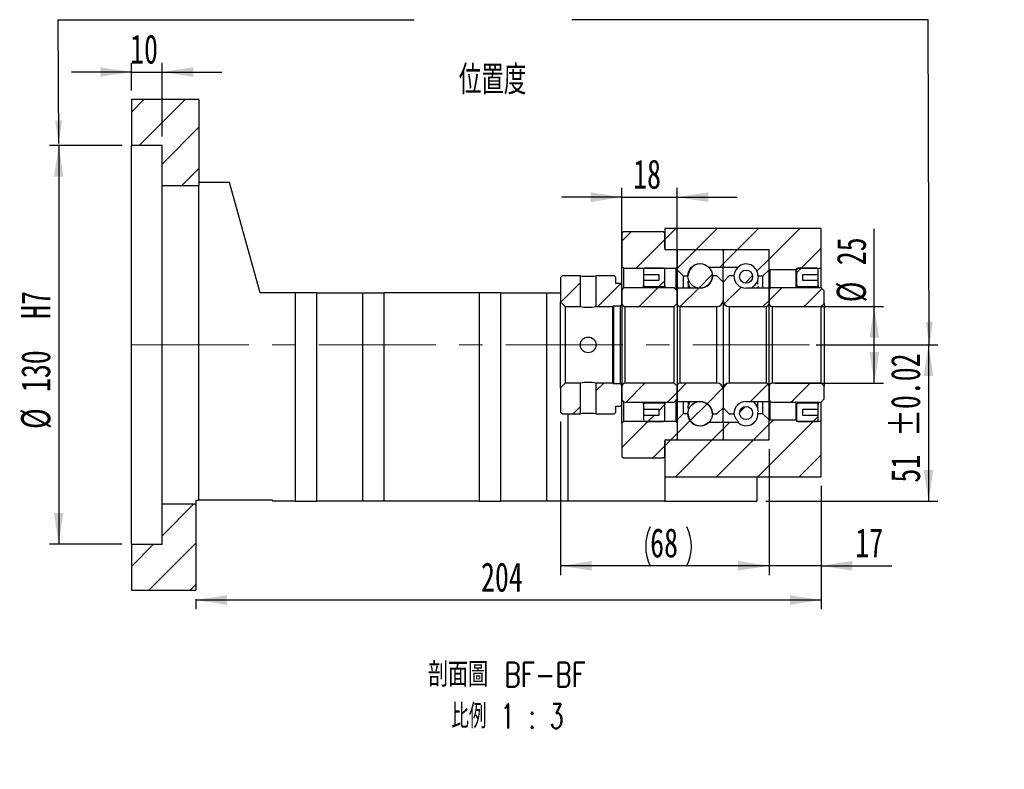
# Model space of a CAD drawing. Header units: millimetres. Extents: x 26 to 287, y 8 to 200.
# Tile 4 of 5: x 180 to 287, y 8 to 90. Entities that reach past the tile are written whole.
import ezdxf

# ---------------------------------------------------------------- set-up
doc = ezdxf.new("R2010")
doc.units = ezdxf.units.MM
doc.linetypes.add('CENTERX2', pattern=[20.32, 12.7, -2.54, 2.54, -2.54])
doc.layers.add('圖層0', color=7, linetype='Continuous')
doc.styles.add('SLDTEXTSTYLE0', font='TXT', dxfattribs={"width": 0.7})
doc.styles.add('SLDTEXTSTYLE1', font='TXT', dxfattribs={"width": 0.7, "bigfont": 'bigfont'})
doc.styles.add('SLDTEXTSTYLE5', font='TXT', dxfattribs={"width": 0.75, "bigfont": 'bigfont'})
doc.styles.add('SLDTEXTSTYLE6', font='TXT', dxfattribs={"width": 0.65625, "bigfont": 'bigfont'})
doc.dimstyles.new('SLDDIMSTYLE3', dxfattribs={"dimtxt": 3.389974, "dimasz": 2.5, "dimexe": 0, "dimexo": 0.0625, "dimgap": 0.847493, "dimtad": 1, "dimlfac": 3, "dimrnd": 1e-09, "dimzin": 12, "dimdsep": 46, "dimtxsty": 'SLDTEXTSTYLE0', "dimsah": 1, "dimcen": 0.09, "dimadec": 0, "dimazin": 3, "dimtfac": 1, "dimtofl": 0, "dimtmove": 0, "dimatfit": 3, "dimfxl": 0, "dimfrac": 2, "dimtolj": 1, "dimtzin": 12, "dimarcsym": 0})
doc.dimstyles.new('SLDDIMSTYLE5', dxfattribs={"dimtxt": 3.389974, "dimasz": 2.5, "dimexe": 0, "dimexo": 0.0625, "dimgap": 0.847493, "dimtad": 1, "dimdec": 1, "dimlfac": 3, "dimrnd": 1e-09, "dimzin": 12, "dimdsep": 46, "dimtxsty": 'SLDTEXTSTYLE0', "dimsah": 1, "dimcen": 0.09, "dimadec": 0, "dimazin": 3, "dimtfac": 1, "dimtdec": 1, "dimtofl": 0, "dimtmove": 0, "dimatfit": 3, "dimfxl": 0, "dimfrac": 2, "dimtolj": 1, "dimtzin": 12, "dimarcsym": 0})
doc.dimstyles.new('SLDDIMSTYLE6', dxfattribs={"dimtxt": 3.389974, "dimasz": 2.5, "dimexe": 0, "dimexo": 0.0625, "dimgap": 0.847493, "dimtad": 1, "dimlfac": 3, "dimrnd": 1e-09, "dimzin": 12, "dimdsep": 46, "dimtxsty": 'SLDTEXTSTYLE0', "dimsah": 1, "dimcen": 0.09, "dimadec": 0, "dimazin": 3, "dimtfac": 1, "dimtmove": 0, "dimatfit": 0, "dimfxl": 0, "dimfrac": 2, "dimtolj": 1, "dimtzin": 12, "dimarcsym": 0})
doc.dimstyles.new('SLDDIMSTYLE7', dxfattribs={"dimtxt": 3.389974, "dimasz": 2.5, "dimexe": 0, "dimexo": 0.0625, "dimgap": 0.847493, "dimtad": 1, "dimlfac": 3, "dimrnd": 1e-09, "dimzin": 12, "dimdsep": 46, "dimtxsty": 'SLDTEXTSTYLE0', "dimsah": 1, "dimcen": 0.09, "dimadec": 0, "dimazin": 3, "dimtol": 1, "dimtp": 0.02, "dimtm": 0.02, "dimtfac": 1, "dimtofl": 0, "dimtmove": 0, "dimatfit": 3, "dimfxl": 0, "dimfrac": 2, "dimtolj": 1, "dimarcsym": 0})

# ---------------------------------------------------------------- blocks, each defined once
blk = doc.blocks.new('_D_12')
at = {"layer": '圖層0', "color": 7}
for p, q in [((190.9, 76.01), (183, 76.01)), ((184, 76.01), (184, 32.68)), ((190.9, 32.68), (183, 32.68))]:
    blk.add_line(p, q, dxfattribs=at)
for points in [[(184, 76.01), (183.48, 72.62), (184.52, 72.62)], [(184, 32.68), (184.52, 36.07), (183.48, 36.07)]]:
    blk.add_solid(points, dxfattribs=at)
at = {"layer": '圖層0', "color": 7, "char_height": 3.175, "attachment_point": 1, "rotation": 90, "style": 'SLDTEXTSTYLE0'}
for s, insert in [('H7', (179.91, 57.17)), ('130', (179.91, 49.22)), ('%%c', (179.91, 45.2))]:
    blk.add_mtext(s, dxfattribs=dict(at, insert=insert))
blk = doc.blocks.new('_D_13')
at = {"layer": '圖層0', "color": 7}
for p, q in [((191.9, 82.01), (191.9, 85.01)), ((195.24, 77.01), (195.24, 85.01)), ((191.9, 84.01), (185.38, 84.01)), ((191.9, 84.01), (195.24, 84.01)), ((195.24, 84.01), (201.75, 84.01))]:
    blk.add_line(p, q, dxfattribs=at)
for points in [[(191.9, 84.01), (188.51, 84.53), (188.51, 83.49)], [(195.24, 84.01), (198.63, 83.49), (198.63, 84.53)]]:
    blk.add_solid(points, dxfattribs=at)
at = {"layer": '圖層0', "color": 7, "insert": (191.77, 88.1), "char_height": 3.175, "attachment_point": 1, "style": 'SLDTEXTSTYLE0'}
blk.add_mtext('10', dxfattribs=at)
blk = doc.blocks.new('_D_14')
at = {"layer": '圖層0', "color": 7}
for p, q in [((266.36, 54.35), (279.57, 54.35)), ((278.57, 54.35), (278.57, 37.35)), ((260.9, 37.35), (279.57, 37.35))]:
    blk.add_line(p, q, dxfattribs=at)
for points in [[(278.57, 54.35), (278.05, 50.96), (279.09, 50.96)], [(278.57, 37.35), (279.09, 40.74), (278.05, 40.74)]]:
    blk.add_solid(points, dxfattribs=at)
at = {"layer": '圖層0', "color": 7, "char_height": 3.175, "attachment_point": 1, "rotation": 90, "style": 'SLDTEXTSTYLE0'}
for s, insert in [('±0.02', (274.48, 44.34)), ('51', (274.48, 39.37))]:
    blk.add_mtext(s, dxfattribs=dict(at, insert=insert))
blk = doc.blocks.new('_D_15')
at = {"layer": '圖層0', "color": 7}
for p, q in [((261.24, 43.01), (261.24, 29.32)), ((266.9, 39.01), (266.9, 29.32)), ((261.24, 30.32), (254.72, 30.32)), ((266.9, 30.32), (261.24, 30.32)), ((266.9, 30.32), (274.58, 30.32))]:
    blk.add_line(p, q, dxfattribs=at)
for points in [[(261.24, 30.32), (257.85, 30.84), (257.85, 29.8)], [(266.9, 30.32), (270.29, 29.8), (270.29, 30.84)]]:
    blk.add_solid(points, dxfattribs=at)
at = {"layer": '圖層0', "color": 7, "insert": (270.61, 34.41), "char_height": 3.175, "attachment_point": 1, "style": 'SLDTEXTSTYLE0'}
blk.add_mtext('17', dxfattribs=at)
blk = doc.blocks.new('_D_16')
at = {"layer": '圖層0', "color": 7}
for p, q in [((266.9, 39.01), (266.9, 25.6)), ((198.9, 26.68), (198.9, 25.6)), ((266.9, 26.6), (198.9, 26.6))]:
    blk.add_line(p, q, dxfattribs=at)
for points in [[(198.9, 26.6), (202.29, 26.08), (202.29, 27.12)], [(266.9, 26.6), (263.51, 27.12), (263.51, 26.08)]]:
    blk.add_solid(points, dxfattribs=at)
at = {"layer": '圖層0', "color": 7, "insert": (229.92, 30.69), "char_height": 3.175, "attachment_point": 1, "style": 'SLDTEXTSTYLE0'}
blk.add_mtext('204', dxfattribs=at)
blk = doc.blocks.new('_D_17')
at = {"layer": '圖層0', "color": 7}
for p, q in [((245.24, 61.23), (245.24, 71.4)), ((251.24, 61.23), (251.24, 71.4)), ((245.24, 70.4), (238.72, 70.4)), ((245.24, 70.4), (251.24, 70.4)), ((251.24, 70.4), (257.75, 70.4))]:
    blk.add_line(p, q, dxfattribs=at)
for points in [[(245.24, 70.4), (241.85, 70.93), (241.85, 69.88)], [(251.24, 70.4), (254.63, 69.88), (254.63, 70.93)]]:
    blk.add_solid(points, dxfattribs=at)
at = {"layer": '圖層0', "color": 7, "insert": (246.46, 74.5), "char_height": 3.175, "attachment_point": 1, "style": 'SLDTEXTSTYLE0'}
blk.add_mtext('18', dxfattribs=at)
blk = doc.blocks.new('_D_18')
at = {"layer": '圖層0', "color": 7}
for p, q in [((272.68, 58.51), (272.68, 66.97)), ((261.9, 58.51), (273.68, 58.51)), ((272.68, 50.18), (272.68, 58.51)), ((261.9, 50.18), (273.68, 50.18))]:
    blk.add_line(p, q, dxfattribs=at)
for points in [[(272.68, 58.51), (272.16, 55.12), (273.2, 55.12)], [(272.68, 50.18), (273.2, 53.57), (272.16, 53.57)]]:
    blk.add_solid(points, dxfattribs=at)
at = {"layer": '圖層0', "color": 7, "char_height": 3.175, "attachment_point": 1, "rotation": 90, "style": 'SLDTEXTSTYLE0'}
for s, insert in [('25', (268.59, 63)), ('%%c', (268.59, 58.98))]:
    blk.add_mtext(s, dxfattribs=dict(at, insert=insert))
blk = doc.blocks.new('_D_19')
at = {"layer": '圖層0', "color": 7}
for p, q in [((238.57, 46.01), (238.57, 29.32)), ((261.24, 43.01), (261.24, 29.32)), ((261.24, 30.32), (238.57, 30.32))]:
    blk.add_line(p, q, dxfattribs=at)
for centre, start, end in [((252.55, 32.43), 153.4349, 206.5651), ((248.06, 32.43), 333.4349, 26.5651)]:
    blk.add_arc(centre, 4.73, start, end, dxfattribs=at)
for points in [[(238.57, 30.32), (241.96, 29.8), (241.96, 30.84)], [(261.24, 30.32), (257.85, 30.84), (257.85, 29.8)]]:
    blk.add_solid(points, dxfattribs=at)
at = {"layer": '圖層0', "color": 7, "insert": (248.31, 34.41), "char_height": 3.175, "attachment_point": 1, "style": 'SLDTEXTSTYLE0'}
blk.add_mtext('68', dxfattribs=at)
blk = doc.blocks.new('SW_NOTE_4')
at = {"layer": '圖層0', "color": 0, "char_height": 2.6458, "attachment_point": 2}
for s, insert, style in [('\\M+19655\\M+196CA\\M+19AA4 BF-BF', (9.92, 3.41), 'SLDTEXTSTYLE5'), ('\\M+194E4\\M+197E1 1 : 3', (9.98, -1.12), 'SLDTEXTSTYLE6')]:
    blk.add_mtext(s, dxfattribs=dict(at, insert=insert, style=style))

msp = doc.modelspace()

# ---------------------------------------------------------------- hatches: boundary and pattern name
at = {"linetype": 'Continuous', "lineweight": 18}
h = msp.add_hatch(dxfattribs=at)
h.set_pattern_fill('ANSI31', style=0)
edge = h.paths.add_edge_path(flags=0)
edge.add_line((256.1355, 64.6787), (251.3355, 64.6787))
edge.add_arc((251.3355, 64.5787), 0.1, 90, 180)
edge.add_line((251.2355, 64.5787), (251.2355, 62.512))
edge.add_line((251.2355, 62.512), (251.9021, 61.8454))
edge.add_line((251.9021, 61.8454), (252.4438, 61.8454))
edge.add_arc((253.7355, 61.8454), 1.2917, 47.348118, 180, ccw=False)
edge.add_line((254.6106, 62.7954), (256.2355, 62.7954))
edge.add_line((256.2355, 62.7954), (256.2355, 64.5787))
edge.add_arc((256.1355, 64.5787), 0.1, 0, 90)
h = msp.add_hatch(dxfattribs=at)
h.set_pattern_fill('ANSI31', style=0)
edge = h.paths.add_edge_path(flags=0)
edge.add_line((261.2355, 62.512), (261.2355, 64.5787))
edge.add_arc((261.1355, 64.5787), 0.1, 0, 90)
edge.add_line((261.1355, 64.6787), (256.3355, 64.6787))
edge.add_arc((256.3355, 64.5787), 0.1, 90, 180)
edge.add_line((256.2355, 64.5787), (256.2355, 62.7954))
edge.add_line((256.2355, 62.7954), (257.8603, 62.7954))
edge.add_arc((258.7355, 61.8454), 1.2917, 0, 132.651882, ccw=False)
edge.add_line((260.0271, 61.8454), (260.5688, 61.8454))
edge.add_line((260.5688, 61.8454), (261.2355, 62.512))
h = msp.add_hatch(dxfattribs=at)
h.set_pattern_fill('ANSI31', style=0)
edge = h.paths.add_edge_path(flags=0)
edge.add_arc((253.7355, 61.8453), 1.3329, 0, 360)
h = msp.add_hatch(dxfattribs=at)
h.set_pattern_fill('ANSI31', style=0)
edge = h.paths.add_edge_path(flags=0)
edge.add_arc((258.7355, 61.7606), 0.7165, 0, 360)
h = msp.add_hatch(dxfattribs=at)
h.set_pattern_fill('ANSI31', style=0)
h.paths.add_polyline_path([(238.7355, 61.8454), (238.5688, 61.6787), (238.5688, 59.0121), (239.0688, 58.5121), (240.7188, 58.5121), (240.7188, 61.8454)], flags=0)
h = msp.add_hatch(dxfattribs=at)
h.set_pattern_fill('ANSI31', style=0)
h.paths.add_polyline_path([(245.2355, 60.8454), (245.0688, 61.0121), (244.5688, 61.0121), (244.5688, 61.6787), (244.4021, 61.8454), (242.4188, 61.8454), (242.4188, 58.5121), (244.2355, 58.5121), (244.3188, 58.5954), (245.0688, 58.5954), (245.2355, 58.7621)], flags=0)
h = msp.add_hatch(dxfattribs=at)
h.set_pattern_fill('ANSI31', style=0)
edge = h.paths.add_edge_path(flags=0)
edge.add_line((256.2355, 59.1787), (256.2355, 61.1787))
edge.add_line((256.2355, 61.1787), (255.5688, 61.8454))
edge.add_line((255.5688, 61.8454), (255.0688, 61.8454))
edge.add_arc((253.7355, 61.8454), 1.3333, 270, 360, ccw=False)
edge.add_line((253.7355, 60.5121), (251.2355, 60.5121))
edge.add_line((251.2355, 60.5121), (251.2355, 58.8454))
edge.add_arc((251.5688, 58.8454), 0.3333, 180, 270)
edge.add_line((251.5688, 58.5121), (255.5688, 58.5121))
edge.add_arc((255.5688, 59.1787), 0.6667, 270, 360)
h = msp.add_hatch(dxfattribs=at)
h.set_pattern_fill('ANSI31', style=0)
edge = h.paths.add_edge_path(flags=0)
edge.add_line((257.4021, 61.8454), (256.9021, 61.8454))
edge.add_line((256.9021, 61.8454), (256.2355, 61.1787))
edge.add_line((256.2355, 61.1787), (256.2355, 59.1787))
edge.add_arc((256.9021, 59.1787), 0.6667, 180, 270)
edge.add_line((256.9021, 58.5121), (260.9021, 58.5121))
edge.add_arc((260.9021, 58.8454), 0.3333, 270, 360)
edge.add_line((261.2355, 58.8454), (261.2355, 60.5121))
edge.add_line((261.2355, 60.5121), (258.7355, 60.5121))
edge.add_arc((258.7355, 61.8454), 1.3333, 180, 270, ccw=False)
h = msp.add_hatch(dxfattribs=at)
h.set_pattern_fill('ANSI31', style=0)
edge = h.paths.add_edge_path(flags=0)
edge.add_line((266.9021, 58.5121), (267.2355, 58.8454))
edge.add_line((267.2355, 58.8454), (267.2355, 60.2287))
edge.add_line((267.2355, 60.2287), (266.9021, 60.5621))
edge.add_line((266.9021, 60.5621), (261.5688, 60.5621))
edge.add_arc((261.5688, 60.2287), 0.3333, 90, 180)
edge.add_line((261.2355, 60.2287), (261.2355, 58.8454))
edge.add_arc((261.5688, 58.8454), 0.3333, 180, 270)
edge.add_line((261.5688, 58.5121), (266.9021, 58.5121))
h = msp.add_hatch(dxfattribs=at)
h.set_pattern_fill('ANSI31', style=0)
h.paths.add_polyline_path([(238.5688, 47.0121), (238.7355, 46.8454), (240.7188, 46.8454), (240.7188, 50.1787), (239.0688, 50.1787), (238.5688, 49.6787)], flags=0)
h = msp.add_hatch(dxfattribs=at)
h.set_pattern_fill('ANSI31', style=0)
h.paths.add_polyline_path([(244.4021, 46.8454), (244.5688, 47.0121), (244.5688, 47.6787), (245.0688, 47.6787), (245.2355, 47.8454), (245.2355, 49.9287), (245.0688, 50.0954), (244.3188, 50.0954), (244.2355, 50.1787), (242.4188, 50.1787), (242.4188, 46.8454)], flags=0)
h = msp.add_hatch(dxfattribs=at)
h.set_pattern_fill('ANSI31', style=0)
edge = h.paths.add_edge_path(flags=0)
edge.add_line((255.0688, 46.8454), (255.5688, 46.8454))
edge.add_line((255.5688, 46.8454), (256.2355, 47.5121))
edge.add_line((256.2355, 47.5121), (256.2355, 49.5121))
edge.add_arc((255.5688, 49.5121), 0.6667, 360, 450)
edge.add_line((255.5688, 50.1787), (251.5688, 50.1787))
edge.add_arc((251.5688, 49.8454), 0.3333, 90, 180)
edge.add_line((251.2355, 49.8454), (251.2355, 48.1787))
edge.add_line((251.2355, 48.1787), (253.7355, 48.1787))
edge.add_arc((253.7355, 46.8454), 1.3333, 0, 90, ccw=False)
h = msp.add_hatch(dxfattribs=at)
h.set_pattern_fill('ANSI31', style=0)
edge = h.paths.add_edge_path(flags=0)
edge.add_line((256.2355, 49.5121), (256.2355, 47.5121))
edge.add_line((256.2355, 47.5121), (256.9021, 46.8454))
edge.add_line((256.9021, 46.8454), (257.4021, 46.8454))
edge.add_arc((258.7355, 46.8454), 1.3333, 90, 180, ccw=False)
edge.add_line((258.7355, 48.1787), (261.2355, 48.1787))
edge.add_line((261.2355, 48.1787), (261.2355, 49.8454))
edge.add_arc((260.9021, 49.8454), 0.3333, 0, 90)
edge.add_line((260.9021, 50.1787), (256.9021, 50.1787))
edge.add_arc((256.9021, 49.5121), 0.6667, 90, 180)
h = msp.add_hatch(dxfattribs=at)
h.set_pattern_fill('ANSI31', style=0)
edge = h.paths.add_edge_path(flags=0)
edge.add_line((267.2355, 49.8454), (266.9021, 50.1787))
edge.add_line((266.9021, 50.1787), (261.5688, 50.1787))
edge.add_arc((261.5688, 49.8454), 0.3333, 90, 180)
edge.add_line((261.2355, 49.8454), (261.2355, 48.4621))
edge.add_arc((261.5688, 48.462), 0.3333, 180, 270)
edge.add_line((261.5688, 48.1287), (266.9021, 48.1287))
edge.add_line((266.9021, 48.1287), (267.2355, 48.462))
edge.add_line((267.2355, 48.462), (267.2355, 49.8454))
h = msp.add_hatch(dxfattribs=at)
h.set_pattern_fill('ANSI31', style=0)
edge = h.paths.add_edge_path(flags=0)
edge.add_arc((253.7355, 46.8455), 1.3329, 0, 360)
h = msp.add_hatch(dxfattribs=at)
h.set_pattern_fill('ANSI31', style=0)
edge = h.paths.add_edge_path(flags=0)
edge.add_arc((258.7355, 46.9302), 0.7165, 0, 360)
h = msp.add_hatch(dxfattribs=at)
h.set_pattern_fill('ANSI31', style=0)
edge = h.paths.add_edge_path(flags=0)
edge.add_line((251.2355, 46.1787), (251.2355, 44.1121))
edge.add_arc((251.3355, 44.1121), 0.1, 180, 270)
edge.add_line((251.3355, 44.0121), (256.1355, 44.0121))
edge.add_arc((256.1355, 44.1121), 0.1, 270, 360)
edge.add_line((256.2355, 44.1121), (256.2355, 45.8954))
edge.add_line((256.2355, 45.8954), (254.6106, 45.8954))
edge.add_arc((253.7355, 46.8454), 1.2917, 180, 312.651882, ccw=False)
edge.add_line((252.4438, 46.8454), (251.9021, 46.8454))
edge.add_line((251.9021, 46.8454), (251.2355, 46.1787))
h = msp.add_hatch(dxfattribs=at)
h.set_pattern_fill('ANSI31', style=0)
edge = h.paths.add_edge_path(flags=0)
edge.add_line((256.3355, 44.0121), (261.1355, 44.0121))
edge.add_arc((261.1355, 44.1121), 0.1, 270, 360)
edge.add_line((261.2355, 44.1121), (261.2355, 46.1787))
edge.add_line((261.2355, 46.1787), (260.5688, 46.8454))
edge.add_line((260.5688, 46.8454), (260.0271, 46.8454))
edge.add_arc((258.7355, 46.8454), 1.2917, 227.348118, 360, ccw=False)
edge.add_line((257.8603, 45.8954), (256.2355, 45.8954))
edge.add_line((256.2355, 45.8954), (256.2355, 44.1121))
edge.add_arc((256.3355, 44.1121), 0.1, 180, 270)
at = {"layer": '圖層0', "linetype": 'Continuous', "lineweight": 18}
h = msp.add_hatch(dxfattribs=at)
h.set_pattern_fill('ANSI31', color=256, style=0)
h.paths.add_polyline_path([(199.2355, 71.6787), (199.2355, 81.012), (191.9021, 81.012), (191.9021, 76.012), (195.2355, 76.012), (195.2355, 71.6787)], flags=0)
h = msp.add_hatch(dxfattribs=at)
h.set_pattern_fill('ANSI31', color=256, style=0)
edge = h.paths.add_edge_path(flags=0)
edge.add_line((245.2355, 62.8454), (245.4021, 62.6787))
edge.add_line((245.4021, 62.6787), (251.1188, 62.6787))
edge.add_line((251.1188, 62.6787), (251.2855, 62.8454))
edge.add_line((251.2855, 62.8454), (251.2855, 64.5121))
edge.add_line((251.2855, 64.5121), (251.1188, 64.6787))
edge.add_line((251.1188, 64.6787), (250.0355, 64.6787))
edge.add_arc((250.0355, 64.812), 0.1333, 180, 270, ccw=False)
edge.add_line((249.9021, 64.812), (249.9021, 66.5121))
edge.add_line((249.9021, 66.5121), (249.7355, 66.6787))
edge.add_line((249.7355, 66.6787), (245.4021, 66.6787))
edge.add_line((245.4021, 66.6787), (245.2355, 66.5121))
edge.add_line((245.2355, 66.5121), (245.2355, 62.8454))
h = msp.add_hatch(dxfattribs=at)
h.set_pattern_fill('ANSI31', color=256, style=0)
h.paths.add_polyline_path([(261.2355, 64.6787), (261.2355, 62.5787), (261.3021, 62.512), (264.1688, 62.512), (264.2355, 62.5787), (264.2355, 62.6787), (266.9021, 62.6787), (266.9021, 67.012), (249.9021, 67.012), (249.9021, 64.6787)], flags=0)
h = msp.add_hatch(dxfattribs=at)
h.set_pattern_fill('ANSI31', color=256, style=0)
edge = h.paths.add_edge_path(flags=0)
edge.add_line((249.2355, 62.0121), (249.2355, 61.3454))
edge.add_line((249.2355, 61.3454), (247.5688, 61.3454))
edge.add_line((247.5688, 61.3454), (247.5688, 60.8454))
edge.add_arc((247.7355, 60.8454), 0.1667, 180, 270)
edge.add_line((247.7355, 60.6787), (249.7355, 60.6787))
edge.add_arc((249.7355, 60.8454), 0.1667, 270, 360)
edge.add_line((249.9021, 60.8454), (249.9021, 62.512))
edge.add_arc((249.7355, 62.512), 0.1667, 0, 90)
edge.add_line((249.7355, 62.6787), (247.7355, 62.6787))
edge.add_arc((247.7355, 62.512), 0.1667, 90, 180)
edge.add_line((247.5688, 62.512), (247.5688, 62.0121))
edge.add_line((247.5688, 62.0121), (249.2355, 62.0121))
h = msp.add_hatch(dxfattribs=at)
h.set_pattern_fill('ANSI31', color=256, style=0)
edge = h.paths.add_edge_path(flags=0)
edge.add_line((266.5688, 60.8454), (266.5688, 61.3454))
edge.add_line((266.5688, 61.3454), (264.9021, 61.3454))
edge.add_line((264.9021, 61.3454), (264.9021, 62.0121))
edge.add_line((264.9021, 62.0121), (266.5688, 62.0121))
edge.add_line((266.5688, 62.0121), (266.5688, 62.512))
edge.add_arc((266.4021, 62.512), 0.1667, 0, 90)
edge.add_line((266.4021, 62.6787), (264.4021, 62.6787))
edge.add_arc((264.4021, 62.512), 0.1667, 90, 180)
edge.add_line((264.2355, 62.512), (264.2355, 60.8454))
edge.add_arc((264.4021, 60.8454), 0.1667, 180, 270)
edge.add_line((264.4021, 60.6787), (266.4021, 60.6787))
edge.add_arc((266.4021, 60.8454), 0.1667, 270, 360)
h = msp.add_hatch(dxfattribs=at)
h.set_pattern_fill('ANSI31', color=256, style=0)
edge = h.paths.add_edge_path(flags=0)
edge.add_line((250.9021, 58.5121), (251.2355, 58.8454))
edge.add_line((251.2355, 58.8454), (251.2355, 60.2287))
edge.add_line((251.2355, 60.2287), (250.9021, 60.5621))
edge.add_line((250.9021, 60.5621), (245.5688, 60.5621))
edge.add_arc((245.5688, 60.2287), 0.3333, 90, 180)
edge.add_line((245.2355, 60.2287), (245.2355, 58.8454))
edge.add_arc((245.5688, 58.8454), 0.3333, 180, 270)
edge.add_line((245.5688, 58.5121), (250.9021, 58.5121))
h = msp.add_hatch(dxfattribs=at)
h.set_pattern_fill('ANSI31', color=256, style=0)
edge = h.paths.add_edge_path(flags=0)
edge.add_line((251.2355, 49.8454), (250.9021, 50.1787))
edge.add_line((250.9021, 50.1787), (245.5688, 50.1787))
edge.add_arc((245.5688, 49.8454), 0.3333, 90, 180)
edge.add_line((245.2355, 49.8454), (245.2355, 48.462))
edge.add_arc((245.5688, 48.462), 0.3333, 180, 270)
edge.add_line((245.5688, 48.1287), (250.9021, 48.1287))
edge.add_line((250.9021, 48.1287), (251.2355, 48.462))
edge.add_line((251.2355, 48.462), (251.2355, 49.8454))
h = msp.add_hatch(dxfattribs=at)
h.set_pattern_fill('ANSI31', color=256, style=0)
edge = h.paths.add_edge_path(flags=0)
edge.add_line((247.5688, 47.8454), (247.5688, 47.3454))
edge.add_line((247.5688, 47.3454), (249.2355, 47.3454))
edge.add_line((249.2355, 47.3454), (249.2355, 46.6787))
edge.add_line((249.2355, 46.6787), (247.5688, 46.6787))
edge.add_line((247.5688, 46.6787), (247.5688, 46.1787))
edge.add_arc((247.7355, 46.1787), 0.1667, 180, 270)
edge.add_line((247.7355, 46.0121), (249.7355, 46.0121))
edge.add_arc((249.7355, 46.1787), 0.1667, 270, 360)
edge.add_line((249.9021, 46.1787), (249.9021, 47.8454))
edge.add_arc((249.7355, 47.8454), 0.1667, 360, 450)
edge.add_line((249.7355, 48.0121), (247.7355, 48.0121))
edge.add_arc((247.7355, 47.8454), 0.1667, 90, 180)
h = msp.add_hatch(dxfattribs=at)
h.set_pattern_fill('ANSI31', color=256, style=0)
edge = h.paths.add_edge_path(flags=0)
edge.add_line((264.9021, 46.6787), (264.9021, 47.3454))
edge.add_line((264.9021, 47.3454), (266.5688, 47.3454))
edge.add_line((266.5688, 47.3454), (266.5688, 47.8454))
edge.add_arc((266.4021, 47.8454), 0.1667, 0, 90)
edge.add_line((266.4021, 48.0121), (264.4021, 48.0121))
edge.add_arc((264.4021, 47.8454), 0.1667, 90, 180)
edge.add_line((264.2355, 47.8454), (264.2355, 46.1787))
edge.add_arc((264.4021, 46.1787), 0.1667, 180, 270)
edge.add_line((264.4021, 46.0121), (266.4021, 46.0121))
edge.add_arc((266.4021, 46.1787), 0.1667, 270, 360)
edge.add_line((266.5688, 46.1787), (266.5688, 46.6787))
edge.add_line((266.5688, 46.6787), (264.9021, 46.6787))
h = msp.add_hatch(dxfattribs=at)
h.set_pattern_fill('ANSI31', color=256, style=0)
h.paths.add_polyline_path([(261.2355, 46.112), (261.2355, 44.0121), (249.9021, 44.0121), (249.9021, 40.012), (266.9021, 40.012), (266.9021, 46.0121), (264.2355, 46.0121), (264.2355, 46.112), (264.1688, 46.1787), (261.3021, 46.1787)], flags=0)
h = msp.add_hatch(dxfattribs=at)
h.set_pattern_fill('ANSI31', color=256, style=0)
edge = h.paths.add_edge_path(flags=0)
edge.add_line((245.4021, 46.0121), (245.2355, 45.8454))
edge.add_line((245.2355, 45.8454), (245.2355, 42.1787))
edge.add_line((245.2355, 42.1787), (245.4021, 42.0121))
edge.add_line((245.4021, 42.0121), (249.7355, 42.0121))
edge.add_line((249.7355, 42.0121), (249.9021, 42.1787))
edge.add_line((249.9021, 42.1787), (249.9021, 43.8787))
edge.add_arc((250.0355, 43.8787), 0.1333, 90, 180, ccw=False)
edge.add_line((250.0355, 44.0121), (251.1188, 44.0121))
edge.add_line((251.1188, 44.0121), (251.2855, 44.1787))
edge.add_line((251.2855, 44.1787), (251.2855, 45.8454))
edge.add_line((251.2855, 45.8454), (251.1188, 46.0121))
edge.add_line((251.1188, 46.0121), (245.4021, 46.0121))
h = msp.add_hatch(dxfattribs=at)
h.set_pattern_fill('ANSI31', color=256, style=0)
h.paths.add_polyline_path([(191.9021, 32.6787), (191.9021, 27.6787), (198.9021, 27.6787), (198.9021, 37.012), (195.2355, 37.012), (195.2355, 32.6787)], flags=0)

# ---------------------------------------------------------------- linework, layer by layer
at = {"color": 7, "linetype": 'Continuous', "lineweight": 25}
for p, q in [((191.9021, 81.012), (191.9021, 76.012)), ((199.2355, 81.012), (191.9021, 81.012)), ((199.2355, 81.012), (199.2355, 71.6787)), ((195.2355, 76.012), (191.9021, 76.012)), ((191.9021, 32.6787), (191.9021, 76.012)), ((195.2355, 71.6787), (195.2355, 76.012)), ((202.5688, 72.012), (199.2355, 72.012)), ((205.9021, 60.0121), (202.5688, 72.012)), ((195.2355, 71.6787), (199.2355, 71.6787)), ((195.2355, 37.012), (195.2355, 71.6787)), ((199.2355, 37.4454), (199.2355, 71.6787)), ((245.2355, 66.5121), (245.4021, 66.6787)), ((245.2355, 66.5121), (245.2355, 62.8454)), ((245.4021, 66.6787), (249.7355, 66.6787)), ((249.7355, 66.6787), (249.9021, 66.5121)), ((249.9021, 67.012), (249.9021, 64.6787)), ((266.9021, 67.012), (249.9021, 67.012)), ((249.9021, 64.812), (249.9021, 66.5121)), ((266.9021, 62.6787), (266.9021, 67.012)), ((261.2355, 64.6787), (249.9021, 64.6787)), ((251.1188, 64.6787), (250.0355, 64.6787)), ((251.1188, 64.6787), (251.2855, 64.5121)), ((251.2355, 64.5787), (251.2355, 62.512)), ((251.2855, 62.8454), (251.2855, 64.5121)), ((256.1355, 64.6787), (251.3355, 64.6787)), ((256.2355, 64.5787), (256.2355, 62.7954)), ((261.1355, 64.6787), (256.3355, 64.6787)), ((261.2355, 62.5787), (261.2355, 64.6787)), ((261.2355, 62.512), (261.2355, 64.5787)), ((245.4021, 62.6787), (245.2355, 62.8454)), ((245.2355, 60.8454), (245.2355, 62.8454)), ((245.4021, 62.6787), (251.1188, 62.6787)), ((245.4021, 62.6787), (245.4021, 60.5174)), ((247.5688, 62.512), (247.5688, 62.0121)), ((249.7355, 62.6787), (247.7355, 62.6787)), ((249.9021, 60.8454), (249.9021, 62.512)), ((251.2855, 62.8454), (251.1188, 62.6787)), ((251.1188, 60.3454), (251.1188, 62.6787)), ((251.2355, 62.512), (251.9021, 61.8454)), ((251.2355, 62.512), (251.2355, 60.5121)), ((254.6106, 62.7954), (256.2355, 62.7954)), ((256.2355, 62.7954), (257.8603, 62.7954)), ((256.2355, 61.1787), (256.2355, 62.7954)), ((257.8603, 62.7453), (257.8603, 62.7954)), ((260.5688, 61.8454), (261.2355, 62.512)), ((261.3021, 62.512), (261.2355, 62.5787)), ((261.2355, 60.5121), (261.2355, 62.512)), ((264.1688, 62.512), (261.3021, 62.512)), ((261.3021, 62.512), (261.3021, 60.4287)), ((264.2355, 62.5787), (264.1688, 62.512)), ((264.1688, 60.5621), (264.1688, 62.512)), ((264.2355, 62.6787), (266.9021, 62.6787)), ((264.2355, 62.6787), (264.2355, 62.5787)), ((264.2355, 62.5787), (264.2355, 62.512)), ((264.2355, 62.512), (264.2355, 60.8454)), ((266.4021, 62.6787), (264.4021, 62.6787)), ((266.5688, 62.0121), (266.5688, 62.512)), ((266.9021, 60.5621), (266.9021, 62.6787)), ((238.5688, 61.6787), (238.7355, 61.8454)), ((238.5688, 61.6787), (238.5688, 59.0121)), ((240.7188, 61.8454), (238.7355, 61.8454)), ((240.7188, 58.5121), (240.7188, 61.8454)), ((242.4188, 61.8454), (242.4188, 58.5121)), ((244.4021, 61.8454), (242.4188, 61.8454)), ((244.4021, 61.8454), (244.5688, 61.6787)), ((244.5688, 61.0121), (244.5688, 61.6787)), ((247.5688, 62.0121), (249.2355, 62.0121)), ((247.5688, 62.0121), (247.5688, 61.3454)), ((249.2355, 61.3454), (247.5688, 61.3454)), ((247.5688, 61.3454), (247.5688, 60.8454)), ((249.2355, 62.0121), (249.2355, 61.3454)), ((251.9021, 61.8454), (251.9021, 60.5121)), ((251.9021, 61.8454), (252.4438, 61.8454)), ((252.4438, 61.5164), (252.4438, 61.406)), ((255.5688, 61.8454), (255.0688, 61.8454)), ((256.2355, 61.1787), (255.5688, 61.8454)), ((256.9021, 61.8454), (256.2355, 61.1787)), ((256.2355, 61.1787), (256.2355, 59.1787)), ((257.4021, 61.8454), (256.9021, 61.8454)), ((260.0271, 61.803), (260.0271, 61.8454)), ((260.0271, 61.8454), (260.5688, 61.8454)), ((260.0271, 60.9305), (260.0271, 61.4299)), ((260.5688, 60.5121), (260.5688, 61.8454)), ((264.9021, 62.0121), (266.5688, 62.0121)), ((264.9021, 61.3454), (264.9021, 62.0121)), ((266.5688, 61.3454), (264.9021, 61.3454)), ((266.5688, 61.3454), (266.5688, 62.0121)), ((266.5688, 60.8454), (266.5688, 61.3454)), ((209.7355, 60.0121), (205.9021, 60.0121)), ((209.7355, 37.3454), (209.7355, 60.0121)), ((212.0688, 60.0121), (209.7355, 60.0121)), ((212.0688, 37.3454), (212.0688, 60.0121)), ((212.0688, 60.0121), (217.0688, 60.0121)), ((217.0688, 37.3454), (217.0688, 60.0121)), ((217.0688, 60.0121), (219.4021, 60.0121)), ((219.4021, 37.3454), (219.4021, 60.0121)), ((229.7355, 60.0121), (219.4021, 60.0121)), ((229.7355, 37.3454), (229.7355, 60.0121)), ((232.0688, 60.0121), (229.7355, 60.0121)), ((232.0688, 37.3454), (232.0688, 60.0121)), ((232.0688, 60.0121), (237.0688, 60.0121)), ((237.0688, 37.3454), (237.0688, 60.0121)), ((237.0688, 60.0121), (238.5688, 60.0121)), ((245.0688, 61.0121), (244.5688, 61.0121)), ((245.0688, 61.0121), (245.2355, 60.8454)), ((245.2355, 58.7621), (245.2355, 60.8454)), ((245.2355, 60.2287), (245.2355, 58.8454)), ((250.9021, 60.5621), (245.5688, 60.5621)), ((247.5688, 60.5621), (247.5688, 60.8454)), ((247.7355, 60.6787), (249.7355, 60.6787)), ((249.9021, 60.8454), (249.9021, 60.5621)), ((250.9021, 60.5621), (251.2355, 60.2287)), ((253.7355, 60.5121), (251.2355, 60.5121)), ((251.2355, 60.5121), (251.2355, 58.8454)), ((251.2355, 58.8454), (251.2355, 60.2287)), ((252.4438, 60.957), (252.4438, 60.5121)), ((261.2355, 60.5121), (258.7355, 60.5121)), ((261.2355, 58.8454), (261.2355, 60.5121)), ((261.2355, 60.2287), (261.2355, 58.8454)), ((266.9021, 60.5621), (261.5688, 60.5621)), ((264.2355, 60.5621), (264.2355, 60.8454)), ((264.4021, 60.6787), (266.4021, 60.6787)), ((266.5688, 60.8454), (266.5688, 60.5621)), ((266.9021, 60.5621), (267.2355, 60.2287)), ((267.2355, 58.8454), (267.2355, 60.2287)), ((239.0688, 58.5121), (238.5688, 59.0121)), ((238.5688, 49.6787), (238.5688, 59.0121)), ((256.2355, 59.1787), (256.2355, 49.5121)), ((239.0688, 58.5121), (239.0688, 50.1787)), ((239.0688, 58.5121), (240.7188, 58.5121)), ((242.4188, 58.5121), (244.2355, 58.5121)), ((244.3188, 58.5954), (244.2355, 58.5121)), ((244.2355, 50.1787), (244.2355, 58.5121)), ((244.3188, 58.5954), (245.0688, 58.5954)), ((244.3188, 58.5954), (244.3188, 50.0954)), ((245.2355, 58.7621), (245.0688, 58.5954)), ((245.0688, 50.0954), (245.0688, 58.5954)), ((245.2355, 58.7621), (245.2355, 49.9287)), ((245.5688, 58.5121), (245.5688, 50.1787)), ((245.5688, 58.5121), (250.9021, 58.5121)), ((251.2355, 58.8454), (250.9021, 58.5121)), ((250.9021, 50.1787), (250.9021, 58.5121)), ((251.2355, 58.8454), (251.2355, 49.8454)), ((251.5688, 50.1787), (251.5688, 58.5121)), ((251.5688, 58.5121), (255.5688, 58.5121)), ((255.5688, 50.1787), (255.5688, 58.5121)), ((256.9021, 58.5121), (256.9021, 50.1787)), ((256.9021, 58.5121), (260.9021, 58.5121)), ((260.9021, 58.5121), (260.9021, 50.1787)), ((261.2355, 49.8454), (261.2355, 58.8454)), ((261.5688, 58.5121), (261.5688, 50.1787)), ((261.5688, 58.5121), (266.9021, 58.5121)), ((267.2355, 58.8454), (266.9021, 58.5121)), ((266.9021, 50.1787), (266.9021, 58.5121)), ((267.2355, 58.8454), (267.2355, 49.8454)), ((238.5688, 49.6787), (239.0688, 50.1787)), ((238.5688, 49.6787), (238.5688, 47.0121)), ((240.7188, 50.1787), (239.0688, 50.1787)), ((240.7188, 46.8454), (240.7188, 50.1787)), ((244.2355, 50.1787), (242.4188, 50.1787)), ((242.4188, 50.1787), (242.4188, 46.8454)), ((244.2355, 50.1787), (244.3188, 50.0954)), ((245.0688, 50.0954), (244.3188, 50.0954)), ((245.0688, 50.0954), (245.2355, 49.9287)), ((245.2355, 47.8454), (245.2355, 49.9287)), ((245.2355, 49.8454), (245.2355, 48.462)), ((250.9021, 50.1787), (245.5688, 50.1787)), ((250.9021, 50.1787), (251.2355, 49.8454)), ((251.2355, 48.462), (251.2355, 49.8454)), ((251.2355, 49.8454), (251.2355, 48.1787)), ((255.5688, 50.1787), (251.5688, 50.1787)), ((256.2355, 49.5121), (256.2355, 47.5121)), ((260.9021, 50.1787), (256.9021, 50.1787)), ((261.2355, 49.8454), (261.2355, 48.462)), ((261.2355, 48.1787), (261.2355, 49.8454)), ((266.9021, 50.1787), (261.5688, 50.1787)), ((266.9021, 50.1787), (267.2355, 49.8454)), ((267.2355, 48.462), (267.2355, 49.8454)), ((245.4021, 48.1734), (245.4021, 46.0121)), ((251.2355, 48.462), (250.9021, 48.1287)), ((251.1188, 46.0121), (251.1188, 48.3454)), ((251.2355, 48.1787), (251.2355, 46.1787)), ((251.2355, 48.1787), (253.7355, 48.1787)), ((251.9021, 48.1787), (251.9021, 46.8454)), ((252.4438, 48.1787), (252.4438, 47.7604)), ((258.7355, 48.1787), (261.2355, 48.1787)), ((260.5688, 46.8454), (260.5688, 48.1787)), ((261.2355, 46.1787), (261.2355, 48.1787)), ((261.3021, 48.2621), (261.3021, 46.1787)), ((267.2355, 48.462), (266.9021, 48.1287)), ((244.5688, 47.6787), (245.0688, 47.6787)), ((244.5688, 47.0121), (244.5688, 47.6787)), ((245.2355, 47.8454), (245.0688, 47.6787)), ((245.2355, 45.8454), (245.2355, 47.8454)), ((245.5688, 48.1287), (250.9021, 48.1287)), ((247.5688, 47.8454), (247.5688, 48.1287)), ((247.5688, 47.8454), (247.5688, 47.3454)), ((247.5688, 47.3454), (247.5688, 46.6787)), ((247.5688, 47.3454), (249.2355, 47.3454)), ((249.7355, 48.0121), (247.7355, 48.0121)), ((249.2355, 47.3454), (249.2355, 46.6787)), ((249.9021, 48.1287), (249.9021, 47.8454)), ((249.9021, 46.1787), (249.9021, 47.8454)), ((252.4438, 47.3084), (252.4438, 47.1762)), ((255.5688, 46.8454), (256.2355, 47.5121)), ((256.2355, 45.8954), (256.2355, 47.5121)), ((256.2355, 47.5121), (256.9021, 46.8454)), ((259.9152, 47.6856), (259.9386, 47.7322)), ((260.0271, 47.395), (260.0271, 48.1167)), ((261.5688, 48.1287), (266.9021, 48.1287)), ((264.1688, 46.1787), (264.1688, 48.1287)), ((264.2355, 47.8454), (264.2355, 48.1287)), ((264.2355, 47.8454), (264.2355, 46.1787)), ((266.4021, 48.0121), (264.4021, 48.0121)), ((264.9021, 47.3454), (266.5688, 47.3454)), ((264.9021, 46.6787), (264.9021, 47.3454)), ((266.5688, 48.1287), (266.5688, 47.8454)), ((266.5688, 47.3454), (266.5688, 47.8454)), ((266.5688, 46.6787), (266.5688, 47.3454)), ((266.9021, 46.0121), (266.9021, 48.1287)), ((238.7355, 46.8454), (238.5688, 47.0121)), ((238.7355, 46.8454), (240.7188, 46.8454)), ((239.4021, 37.3454), (239.4021, 46.8454)), ((242.4188, 46.8454), (244.4021, 46.8454)), ((244.5688, 47.0121), (244.4021, 46.8454)), ((249.2355, 46.6787), (247.5688, 46.6787)), ((247.5688, 46.6787), (247.5688, 46.1787)), ((251.9021, 46.8454), (251.2355, 46.1787)), ((251.2355, 46.1787), (251.2355, 44.1121)), ((252.4438, 46.8454), (251.9021, 46.8454)), ((255.0688, 46.8454), (255.5688, 46.8454)), ((256.9021, 46.8454), (257.4021, 46.8454)), ((257.8603, 45.8954), (257.8603, 46.0649)), ((260.0271, 46.8454), (260.0271, 46.9921)), ((260.5688, 46.8454), (260.0271, 46.8454)), ((261.2355, 46.1787), (260.5688, 46.8454)), ((261.2355, 44.1121), (261.2355, 46.1787)), ((261.2355, 46.112), (261.3021, 46.1787)), ((261.2355, 44.0121), (261.2355, 46.112)), ((261.3021, 46.1787), (264.1688, 46.1787)), ((264.1688, 46.1787), (264.2355, 46.112)), ((264.2355, 46.1787), (264.2355, 46.112)), ((264.2355, 46.112), (264.2355, 46.0121)), ((266.5688, 46.6787), (264.9021, 46.6787)), ((266.5688, 46.1787), (266.5688, 46.6787)), ((245.2355, 45.8454), (245.4021, 46.0121)), ((245.2355, 45.8454), (245.2355, 42.1787)), ((251.1188, 46.0121), (245.4021, 46.0121)), ((247.7355, 46.0121), (249.7355, 46.0121)), ((251.1188, 46.0121), (251.2855, 45.8454)), ((251.2855, 44.1787), (251.2855, 45.8454)), ((256.2355, 45.8954), (254.6106, 45.8954)), ((257.8603, 45.8954), (256.2355, 45.8954)), ((256.2355, 45.8954), (256.2355, 44.1121)), ((266.9021, 46.0121), (264.2355, 46.0121)), ((264.4021, 46.0121), (266.4021, 46.0121)), ((266.9021, 40.012), (266.9021, 46.0121)), ((249.9021, 44.0121), (249.9021, 40.012)), ((249.9021, 44.0121), (261.2355, 44.0121)), ((250.0355, 44.0121), (251.1188, 44.0121)), ((251.2855, 44.1787), (251.1188, 44.0121)), ((251.3355, 44.0121), (256.1355, 44.0121)), ((256.3355, 44.0121), (261.1355, 44.0121)), ((249.9021, 42.1787), (249.9021, 43.8787)), ((245.4021, 42.0121), (245.2355, 42.1787)), ((249.7355, 42.0121), (245.4021, 42.0121)), ((249.9021, 42.1787), (249.7355, 42.0121)), ((249.9021, 40.012), (266.9021, 40.012)), ((249.9021, 40.012), (249.9021, 37.3454)), ((259.9021, 40.012), (259.9021, 37.3454)), ((195.2355, 32.6787), (195.2355, 37.012)), ((198.9021, 37.012), (195.2355, 37.012)), ((198.9021, 37.4454), (199.2355, 37.4454)), ((198.9021, 37.4454), (198.9021, 37.012)), ((198.9021, 37.012), (198.9021, 27.6787)), ((207.2355, 37.4454), (199.2355, 37.4454)), ((207.2355, 37.4454), (207.2355, 37.3454)), ((209.7355, 37.3454), (207.2355, 37.3454)), ((209.7355, 37.3454), (212.0688, 37.3454)), ((217.0688, 37.3454), (212.0688, 37.3454)), ((219.4021, 37.3454), (217.0688, 37.3454)), ((229.7355, 37.3454), (219.4021, 37.3454)), ((229.7355, 37.3454), (232.0688, 37.3454)), ((237.0688, 37.3454), (232.0688, 37.3454)), ((239.4021, 37.3454), (237.0688, 37.3454)), ((249.9021, 37.3454), (239.4021, 37.3454)), ((249.9021, 37.3454), (259.9021, 37.3454)), ((191.9021, 32.6787), (195.2355, 32.6787)), ((191.9021, 32.6787), (191.9021, 27.6787)), ((191.9021, 27.6787), (198.9021, 27.6787))]:
    msp.add_line(p, q, dxfattribs=at)
at = {"color": 8, "linetype": 'Continuous', "lineweight": 25}
for p, q in [((247.7355, 60.6787), (247.7355, 60.5621)), ((249.7355, 60.5621), (249.7355, 60.6787)), ((264.4021, 60.6787), (264.4021, 60.5621)), ((266.4021, 60.5621), (266.4021, 60.6787)), ((247.7355, 48.1287), (247.7355, 48.0121)), ((249.7355, 48.0121), (249.7355, 48.1287)), ((264.4021, 48.1287), (264.4021, 48.0121)), ((266.4021, 48.0121), (266.4021, 48.1287))]:
    msp.add_line(p, q, dxfattribs=at)
at = {"color": 7, "linetype": 'Continuous', "lineweight": 25, "flags": 128}
msp.add_lwpolyline([(260.0444, 60.5121), (260.0665, 60.6883), (260.0688, 60.7658)], dxfattribs=at)
at = {"color": 7, "linetype": 'Continuous', "lineweight": 25}
for centre, radius in [((253.7355, 61.8453), 1.3329), ((258.7355, 61.7606), 0.7165), ((241.5688, 54.3454), 0.85), ((253.7355, 46.8455), 1.3333), ((253.7355, 46.8455), 1.3329), ((258.7355, 46.9302), 0.7165)]:
    msp.add_circle(centre, radius, dxfattribs=at)
for centre, radius, start, end in [((250.0355, 64.812), 0.1333, 180, 270), ((251.3355, 64.5787), 0.1, 90, 180), ((256.1355, 64.5787), 0.1, 0, 90), ((256.3355, 64.5787), 0.1, 90, 180), ((261.1355, 64.5787), 0.1, 0, 90), ((247.7355, 62.512), 0.1667, 90, 180), ((249.7355, 62.512), 0.1667, 0, 90), ((253.7355, 61.8454), 1.2917, 47.348118, 180), ((258.7355, 61.7606), 1.3333, 133.968906, 178.178274), ((258.7355, 61.8454), 1.2917, 0, 132.651882), ((264.4021, 62.512), 0.1667, 90, 180), ((266.4021, 62.512), 0.1667, 0, 90), ((241.5688, 69.32), 7.5228, 263.512284, 276.487716), ((253.7355, 61.2877), 1.3333, 180, 215.571769), ((253.7355, 61.8454), 1.3333, 270, 0), ((258.7355, 61.8454), 1.3333, 180, 270), ((258.7355, 61.7606), 1.3333, 290.541718, 360), ((245.5688, 60.2287), 0.3333, 90, 180), ((247.7355, 60.8454), 0.1667, 180, 270), ((249.7355, 60.8454), 0.1667, 270, 0), ((261.5688, 60.2287), 0.3333, 90, 180), ((264.4021, 60.8454), 0.1667, 180, 270), ((266.4021, 60.8454), 0.1667, 270, 0), ((255.5688, 59.1787), 0.6667, 270, 0), ((256.9021, 59.1787), 0.6667, 180, 270), ((241.5688, 62.6329), 4.2076, 258.345142, 281.654858), ((245.5688, 58.8454), 0.3333, 180, 270), ((251.5688, 58.8454), 0.3333, 180, 270), ((260.9021, 58.8454), 0.3333, 270, 0), ((261.5688, 58.8454), 0.3333, 180, 270), ((241.5688, 46.058), 4.2075, 78.344797, 101.655203), ((245.5688, 49.8454), 0.3333, 90, 180), ((251.5688, 49.8454), 0.3333, 90, 180), ((255.5688, 49.5121), 0.6667, 360, 90), ((256.9021, 49.5121), 0.6667, 90, 180), ((260.9021, 49.8454), 0.3333, 0, 90), ((261.5688, 49.8454), 0.3333, 90, 180), ((245.5688, 48.462), 0.3333, 180, 270), ((253.7355, 47.4296), 1.3333, 145.818845, 180), ((253.7355, 46.8454), 1.3333, 0, 90), ((258.7355, 46.8454), 1.3333, 90, 180), ((258.7355, 47.0643), 1.3333, 0, 56.701482), ((261.5688, 48.462), 0.3333, 180, 270), ((247.7355, 47.8454), 0.1667, 90, 180), ((249.7355, 47.8454), 0.1667, 0, 90), ((264.4021, 47.8454), 0.1667, 90, 180), ((266.4021, 47.8454), 0.1667, 0, 90), ((241.5688, 39.3707), 7.5229, 83.5124, 96.4876), ((247.7355, 46.1787), 0.1667, 180, 270), ((249.7355, 46.1787), 0.1667, 270, 0), ((253.7355, 46.8454), 1.2917, 180, 312.651882), ((258.7355, 47.0643), 1.3333, 184.583747, 227.005555), ((258.7355, 46.8454), 1.2917, 227.348118, 0), ((264.4021, 46.1787), 0.1667, 180, 270), ((266.4021, 46.1787), 0.1667, 270, 0), ((250.0355, 43.8787), 0.1333, 90, 180), ((251.3355, 44.1121), 0.1, 180, 270), ((256.1355, 44.1121), 0.1, 270, 360), ((256.3355, 44.1121), 0.1, 180, 270), ((261.1355, 44.1121), 0.1, 270, 0)]:
    msp.add_arc(centre, radius, start, end, dxfattribs=at)
at = {"layer": '圖層0', "color": 7}
for p, q in [((184.0014, 76.2371), (183.9332, 89.6979)), ((183.9332, 89.6979), (222.6619, 89.6979)), ((278.5429, 89.6979), (239.7865, 89.6979)), ((278.6594, 54.3482), (278.5429, 89.6979))]:
    msp.add_line(p, q, dxfattribs=at)
at = {"layer": '圖層0', "color": 7, "linetype": 'CENTERX2', "lineweight": 18}
msp.add_line((265.6394, 54.3454), (189.7783, 54.3454), dxfattribs=at)
at = {"layer": '圖層0', "color": 7}
for points in [[(184.0014, 76.2371), (184.3733, 78.739), (183.6041, 78.7351)], [(278.6594, 54.3482), (279.0358, 56.8494), (278.2665, 56.8469)]]:
    msp.add_solid(points, dxfattribs=at)

# ---------------------------------------------------------------- block references
at = {"layer": '圖層0'}
msp.add_blockref('SW_NOTE_4', (222.8039, 16.4178), dxfattribs=at)

# ---------------------------------------------------------------- texts
at = {"layer": '圖層0', "color": 7, "insert": (227.5048, 84.7484), "char_height": 3.175, "attachment_point": 1, "style": 'SLDTEXTSTYLE1'}
msp.add_mtext('\\M+188CA\\M+19275\\M+19378', dxfattribs=at)

# ---------------------------------------------------------------- dimensions: what is measured, and where the dimension line sits
at = {"layer": '圖層0', "color": 7}
for base, p1, p2, dimstyle, picture, middle in [((195.2355, 84.0112), (191.9021, 81.012), (195.2355, 76.012), 'SLDDIMSTYLE6', '_D_13', (193.756, 84.0112)), ((251.2355, 70.4049), (245.2355, 60.2287), (251.2355, 60.2287), 'SLDDIMSTYLE6', '_D_17', (248.4439, 70.4049)), ((261.2355, 30.3178), (266.9021, 40.012), (261.2355, 44.0121), 'SLDDIMSTYLE6', '_D_15', (272.5933, 30.3178)), ((198.9021, 26.5974), (266.9021, 40.012), (198.9021, 27.6787), 'SLDDIMSTYLE3', '_D_16', (232.9021, 26.5974))]:
    dim = msp.add_linear_dim(base=base, p1=p1, p2=p2, dimstyle=dimstyle, dxfattribs=at)
    dim.commit()
    dim.dimension.update_dxf_attribs({"geometry": picture, "text_midpoint": middle, "dimtype": 160})
for base, p1, p2, text, dimstyle, picture, middle in [((184.0002, 32.6787), (191.9021, 76.012), (191.9021, 32.6787), '%%c<>  H7', 'SLDDIMSTYLE5', '_D_12', (184.0002, 53.7167)), ((272.6788, 58.5121), (260.9021, 50.1787), (260.9021, 58.5121), '%%c<>', 'SLDDIMSTYLE3', '_D_18', (272.6788, 62.9752))]:
    dim = msp.add_linear_dim(base=base, p1=p1, p2=p2, angle=90, text=text, dimstyle=dimstyle, dxfattribs=at)
    dim.commit()
    dim.dimension.update_dxf_attribs({"geometry": picture, "text_midpoint": middle, "dimtype": 160})
dim = msp.add_linear_dim(base=(278.5688, 37.3454), p1=(265.3571, 54.3454), p2=(259.9021, 37.3454), angle=90, dimstyle='SLDDIMSTYLE7', dxfattribs=at)
dim.commit()
dim.dimension.update_dxf_attribs({"geometry": '_D_14', "text_midpoint": (278.5688, 46.4592), "dimtype": 160})
dim = msp.add_linear_dim(base=(238.5688, 30.3178), p1=(261.2355, 44.0121), p2=(238.5688, 47.0121), text='(<>)', dimstyle='SLDDIMSTYLE3', dxfattribs=at)
dim.commit()
dim.dimension.update_dxf_attribs({"geometry": '_D_19', "text_midpoint": (250.3023, 30.3178), "dimtype": 160})

doc.saveas('drawing.dxf')
